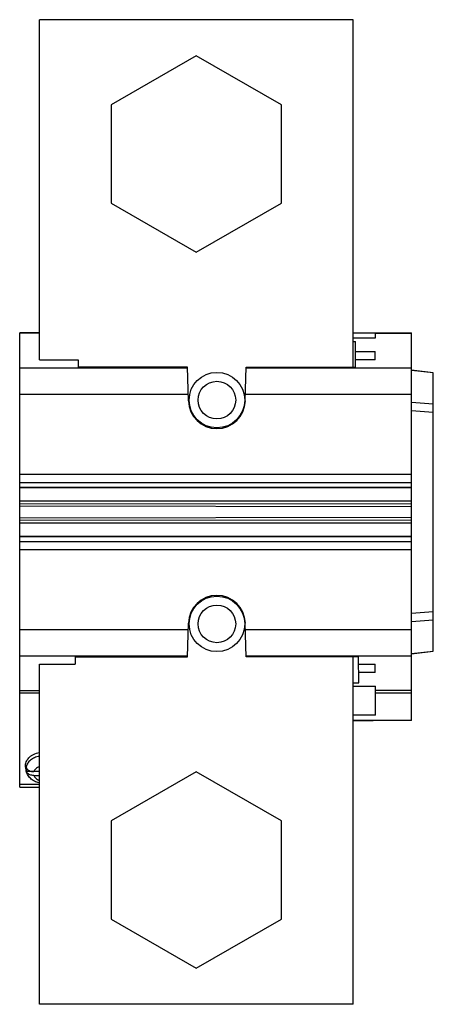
# Model space of a CAD drawing. Header units: millimetres. Extents: x 24 to 70, y 9 to 119.
import ezdxf

# ---------------------------------------------------------------- set-up
doc = ezdxf.new("R2010")
doc.units = ezdxf.units.MM
doc.header["$LTSCALE"] = 8.429054
doc.layers.get('0').update_dxf_attribs({"linetype": 'CONTINUOUS'})

msp = doc.modelspace()

# ---------------------------------------------------------------- linework, layer by layer
at = {"color": 7}
for p, q in [((26.03, 81.26), (26.03, 119.26)), ((61.03, 119.26), (26.03, 119.26)), ((61.03, 80.43), (61.03, 119.26)), ((43.53, 115.23), (34.03, 109.74)), ((53.03, 109.74), (43.53, 115.23)), ((34.03, 109.74), (34.03, 98.77)), ((53.03, 98.77), (53.03, 109.74)), ((34.03, 98.77), (43.53, 93.29)), ((43.53, 93.29), (53.03, 98.77)), ((23.83, 33.52), (23.83, 84.26)), ((26.03, 84.26), (23.83, 84.26)), ((26.03, 84.24), (23.83, 84.24)), ((61.03, 84.26), (67.53, 84.26)), ((61.03, 83.73), (63.52, 83.73)), ((63.52, 83.73), (63.52, 84.26)), ((63.52, 84.24), (67.53, 84.24)), ((67.53, 40.96), (67.53, 84.26)), ((61.03, 83.29), (61.28, 83.29)), ((61.31, 80.43), (61.28, 83.29)), ((61.29, 82.19), (63.5, 82.19)), ((63.5, 81.26), (63.5, 82.19)), ((23.83, 80.38), (42.55, 80.38)), ((26.03, 81.26), (30.36, 81.26)), ((30.36, 81.26), (30.35, 80.43)), ((42.55, 80.43), (30.35, 80.43)), ((42.65, 76.67), (42.55, 80.43)), ((49, 76.67), (49.11, 80.43)), ((49.11, 80.43), (61.31, 80.43)), ((49.11, 80.38), (67.53, 80.38)), ((63.5, 81.26), (61.3, 81.26)), ((69.98, 79.81), (67.53, 80.08)), ((69.98, 79.82), (67.54, 80.09)), ((69.98, 48.7), (69.98, 79.82)), ((23.83, 77.42), (42.63, 77.42)), ((49.02, 77.42), (67.53, 77.42)), ((67.53, 76.54), (69.98, 76.35)), ((69.98, 75.37), (67.53, 75.56)), ((67.53, 68.46), (23.83, 68.46)), ((23.83, 67.54), (67.53, 67.54)), ((67.53, 67), (23.83, 67)), ((23.83, 66.98), (67.53, 66.98)), ((67.53, 65.46), (23.83, 65.46)), ((23.83, 65.2), (67.53, 65.16)), ((23.83, 64.95), (67.53, 64.86)), ((67.53, 63.66), (23.83, 63.57)), ((67.53, 63.36), (23.83, 63.32)), ((23.83, 63.06), (67.53, 63.06)), ((67.53, 61.53), (23.83, 61.53)), ((23.83, 61.52), (67.53, 61.52)), ((23.83, 60.98), (67.53, 60.98)), ((23.83, 60.06), (67.53, 60.06)), ((67.53, 52.96), (69.98, 53.15)), ((42.55, 48.09), (42.65, 51.85)), ((49.11, 48.09), (49, 51.85)), ((69.98, 52.17), (67.53, 51.98)), ((42.63, 51.1), (23.83, 51.1)), ((67.53, 51.1), (49.02, 51.1)), ((67.53, 48.44), (69.98, 48.71)), ((67.54, 48.43), (69.98, 48.7)), ((42.55, 48.14), (23.83, 48.14)), ((30.01, 48.09), (30, 47.26)), ((30.01, 48.09), (42.55, 48.09)), ((67.53, 48.14), (49.11, 48.14)), ((61.65, 48.09), (49.11, 48.09)), ((61.03, 9.26), (61.03, 48.09)), ((61.68, 45.16), (61.65, 48.09)), ((26.03, 9.26), (26.03, 47.26)), ((26.03, 47.26), (30, 47.26)), ((61.66, 47.26), (63.5, 47.26)), ((63.5, 46.33), (61.67, 46.33)), ((63.5, 46.33), (63.5, 47.26)), ((61.03, 45.16), (61.68, 45.16)), ((23.83, 44.31), (26.03, 44.31)), ((23.83, 44.04), (26.03, 44.04)), ((61.03, 44.79), (63.52, 44.79)), ((63.52, 41.57), (63.52, 44.79)), ((67.53, 44.31), (63.52, 44.31)), ((63.52, 44.04), (67.53, 44.04)), ((63.52, 41.57), (61.03, 41.57)), ((67.53, 40.96), (61.03, 40.96)), ((63.28, 40.91), (61.03, 40.91)), ((63.28, 40.91), (63.28, 40.96)), ((24.53, 35.45), (24.49, 35.83)), ((24.53, 35.49), (24.53, 35.45)), ((26.03, 35.25), (24.58, 35.25)), ((43.53, 35.23), (34.03, 29.74)), ((53.03, 29.74), (43.53, 35.23)), ((25.4, 34.83), (26.03, 34.83)), ((26.03, 33.82), (23.83, 33.82)), ((23.83, 33.52), (26.03, 33.52)), ((34.03, 29.74), (34.03, 18.77)), ((53.03, 18.77), (53.03, 29.74)), ((34.03, 18.77), (43.53, 13.29)), ((43.53, 13.29), (53.03, 18.77)), ((61.03, 9.26), (26.03, 9.26))]:
    msp.add_line(p, q, dxfattribs=at)
for centre, radius in [((45.83, 76.76), 3.1), ((45.83, 76.76), 2.1), ((45.83, 51.76), 3.1), ((45.83, 51.76), 2.1)]:
    msp.add_circle(centre, radius, dxfattribs=at)
for centre, radius, start, end in [((45.83, 76.76), 3.18, 181.6286, 358.3714), ((45.83, 51.76), 3.18, 1.6286, 178.3714), ((25.55, 35.58), 1.03, 174.6691, 184.9512), ((25.58, 35.58), 1.05, 168.0762, 174.66), ((25.59, 35.47), 1.03, 184.1867, 192.0265)]:
    msp.add_arc(centre, radius, start, end, dxfattribs=at)
for points, knots in [([(24.49, 35.83), (24.47, 35.91), (24.47, 36.09), (24.54, 36.35), (24.67, 36.59), (24.85, 36.82), (25.09, 37.02), (25.47, 37.24), (25.8, 37.35), (26.03, 37.39)], [0, 0, 0, 0, 0.107273, 0.21613, 0.329451, 0.449305, 0.576722, 0.711735, 1, 1, 1, 1]), ([(26.01, 36.98), (25.82, 36.94), (25.48, 36.83), (25.03, 36.57), (24.75, 36.27), (24.61, 36), (24.56, 35.86), (24.55, 35.8)], [0, 0, 0, 0, 0.282322, 0.544271, 0.781903, 0.892872, 1, 1, 1, 1]), ([(26, 34), (25.82, 34.04), (25.46, 34.17), (25, 34.49), (24.67, 34.93), (24.55, 35.28), (24.53, 35.45)], [0, 0, 0, 0, 0.258656, 0.510038, 0.756146, 1, 1, 1, 1]), ([(24.58, 35.68), (24.57, 35.65), (24.56, 35.56), (24.55, 35.46), (24.56, 35.39)], [0, 0, 0, 0, 0.251493, 1, 1, 1, 1]), ([(24.58, 35.68), (24.61, 35.61), (24.7, 35.49), (24.89, 35.35), (25.13, 35.27), (25.31, 35.25), (25.4, 35.25)], [0, 0, 0, 0, 0.215847, 0.45745, 0.722232, 1, 1, 1, 1]), ([(24.65, 35.13), (24.64, 35.14), (24.61, 35.18), (24.59, 35.22), (24.58, 35.25)], [0, 0, 0, 0, 0.257219, 1, 1, 1, 1]), ([(26, 35.8), (25.93, 35.77), (25.8, 35.71), (25.62, 35.58), (25.48, 35.43), (25.42, 35.31), (25.4, 35.25)], [0, 0, 0, 0, 0.275795, 0.534537, 0.775372, 1, 1, 1, 1]), ([(25.4, 34.83), (25.32, 34.83), (25.17, 34.84), (24.91, 34.92), (24.73, 35.03), (24.65, 35.13)], [0, 0, 0, 0, 0.271066, 0.533458, 1, 1, 1, 1]), ([(25.4, 34.83), (25.42, 34.77), (25.48, 34.65), (25.62, 34.5), (25.8, 34.37), (25.93, 34.31), (26, 34.28)], [0, 0, 0, 0, 0.22465, 0.465557, 0.724247, 1, 1, 1, 1])]:
    msp.add_open_spline(points, degree=3, knots=knots, dxfattribs=at)

doc.saveas('drawing.dxf')
